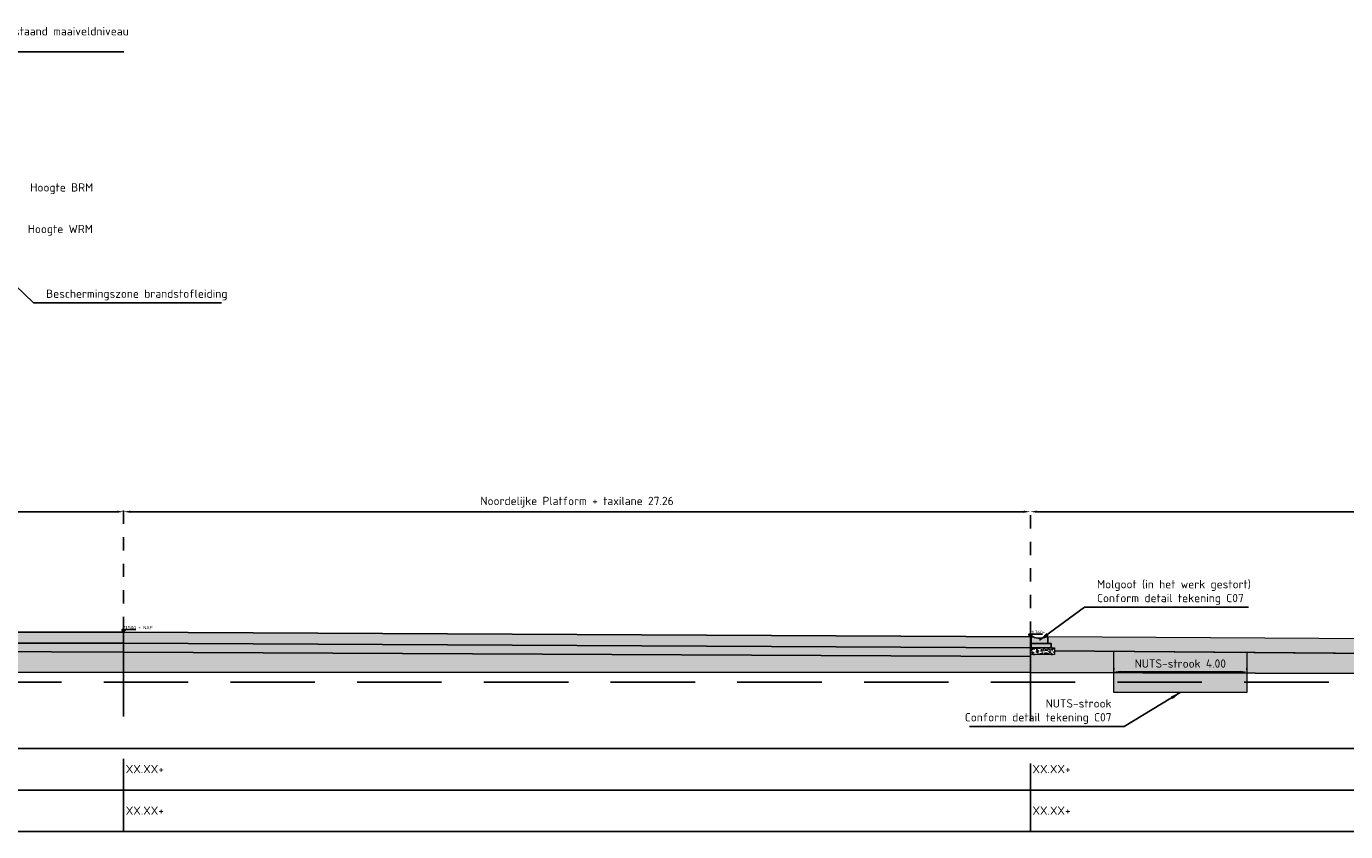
# Model space of a CAD drawing. Header units: metres. Extents: x 175829 to 176206141, y 407048 to 407918896.
# Tile 253 of 256: x 180854 to 180894, y 407137 to 407161. Entities that reach past the tile are written whole.
import ezdxf

# ---------------------------------------------------------------- set-up
doc = ezdxf.new("R2010")
doc.units = ezdxf.units.M
doc.header["$LTSCALE"] = 0.2
doc.header["$PDMODE"] = 3
doc.header["$PDSIZE"] = 1
for name, pattern in [('ACAD_ISO08W100', [36, 24, -3, 6, -3]), ('DASHED', [19.05, 12.7, -6.35]), ('XX-HIDDEN', [4, 2, -2])]:
    doc.linetypes.add(name, pattern=pattern)
for name, color, linetype, lineweight in [('B-WE-VH-GRONDWERK_BETONGRANULAAT_S&R-G', 254, 'Continuous', 18), ('N-GW-TI_AFWERKING_TERREIN_GROND-A', 94, 'Continuous', 13), ('N-GW-TI_AFWERKING_TERREIN_GROND-G', 3, 'Continuous', 13), ('N-OI-K&L-KABELS_LEIDINGEN-NUTSSTROOK-A', 30, 'Continuous', 13), ('N-OI-K&L-KABELS_LEIDINGEN-NUTSSTROOK-G', 30, 'Continuous', 13), ('N-WE-VH-GRONDWERK_BETONGRANULAAT_S&R-A', 252, 'Continuous', 18)]:
    doc.layers.add(name, color=color, linetype=linetype, lineweight=lineweight)
for name, color, linetype in [('N-GW-GW_GRONDWERK_TERREININRICHTINGEN_0.40-MV-G', 2, 'Continuous'), ('N-GW-OI_GRONDWERK_RIOLERING_PERSRIOLERING-A', 252, 'Continuous'), ('N-GW-VH-DWARSPROFIELEN_ONTGRAVEN-G', 3, 'DASHED'), ('N-GW-VH_GRONDWERK_VERHARDINGEN_S&R_0.58-MV-A', 252, 'Continuous'), ('N-WE-VH-BETONVERHARDING_330mm_PLATFORM-S&R-G', 3, 'Continuous'), ('N-WE-VH-BETONVERHARDING_MOLGOTEN_PLATFORM-S&R-A', 253, 'Continuous'), ('N-WE-VH-BETONVERHARDING_MOLGOTEN_PLATFORM-S&R-G', 3, 'Continuous'), ('N-WE-VH-BETONVERHARDING_PLATFORM-S&R_AFWATERINGSGOOT_BETONSLOOF_DETAIL-A', 252, 'Continuous'), ('N-WE-VH-BETONVERHARDING_PLATFORM-S&R_AFWATERINGSGOOT_BETONSLOOF_DETAIL-G', 2, 'Continuous'), ('N-WE-VH-CO-VOEGEN_BETONVERHARDING_UITZET_CONSTRUCTIEVOEG-G', 254, 'ACAD_ISO08W100'), ('N-WE-VH-GRONDWERK_BETONGRANULAAT_S&R-G', 3, 'Continuous'), ('X-HOOGTES-XX_HOOGTE_BETONVERHARDING_AFGEWERKT-T', 7, 'Continuous'), ('X-XX-AL-DWARSPROFIELEN-G', 2, 'Continuous'), ('X-XX-AL-DWARSPROFIELEN_20.00+NAP-G', 255, 'DASHED'), ('X-XX-AL-DWARSPROFIELEN_BESTAANDE_MAAIVELD_VOOR_OPBREKEN-G', 222, 'Continuous')]:
    doc.layers.add(name, color=color, linetype=linetype)
doc.layers.add('N-WE-VH-BETONVERHARDING_330mm_PLATFORM-S&R-A', color=7, linetype='Continuous', true_color=0xf0f0f0)
doc.styles.add('NLCS 2.5 mm', font='isocpeur.ttf', dxfattribs={"height": 2.5})
doc.styles.add('NLCS-ISO', font='isocpeur.ttf')
doc.styles.add('RVB 5.0 mm IT', font='isocpeur.ttf', dxfattribs={"height": 5})
doc.dimstyles.new('NLCS-ARROW', dxfattribs={"dimtxt": 2.5, "dimasz": 3, "dimexe": 1.25, "dimexo": 0.625, "dimgap": 0.75, "dimtad": 1, "dimzin": 0, "dimdsep": 46, "dimtxsty": 'NLCS 2.5 mm', "dimcen": 0, "dimdle": 1, "dimclrd": 1, "dimclre": 251, "dimclrt": 7, "dimazin": 0, "dimtfac": 1, "dimtmove": 1, "dimatfit": 3, "dimfxl": 1, "dimtfillclr": 7, "dimtolj": 1, "dimtzin": 0, "dimarcsym": 0})

# ---------------------------------------------------------------- blocks, each defined once
blk = doc.blocks.new('*D93')
at = {"layer": 'Defpoints', "color": 0, "transparency": 16777216}
for p in [(180856.827, 407146.31), (180835.327, 407142.685), (180856.827, 407142.685)]:
    blk.add_point(p, dxfattribs=at)
at = {"layer": 'X-XX-AL-DWARSPROFIELEN-G', "color": 251, "linetype": 'XX-HIDDEN', "lineweight": -2, "transparency": 16777216}
for p, q in [((180835.327, 407142.747), (180835.327, 407146.435)), ((180856.827, 407142.747), (180856.827, 407146.435))]:
    blk.add_line(p, q, dxfattribs=at)
at = {"layer": 'X-XX-AL-DWARSPROFIELEN-G', "color": 1, "lineweight": -2, "transparency": 16777216}
blk.add_line((180835.527, 407146.31), (180856.627, 407146.31), dxfattribs=at)
at = {"layer": 'X-XX-AL-DWARSPROFIELEN-G', "color": 1, "transparency": 16777216}
for points in [[(180835.527, 407146.343), (180835.527, 407146.276), (180835.327, 407146.31)], [(180856.627, 407146.343), (180856.627, 407146.276), (180856.827, 407146.31)]]:
    blk.add_solid(points, dxfattribs=at)
at = {"layer": 'X-XX-AL-DWARSPROFIELEN-G', "color": 7, "transparency": 16777216, "insert": (180846.077, 407146.597), "char_height": 0.25, "attachment_point": 5, "style": 'NLCS-ISO'}
blk.add_mtext('\\A1;Rolbaan kopgevel gebouw 1138 21.50', dxfattribs=at)
blk = doc.blocks.new('*D88')
at = {"layer": 'Defpoints', "color": 0, "transparency": 16777216}
for p in [(180884.089, 407146.31), (180856.827, 407142.685), (180884.089, 407142.545)]:
    blk.add_point(p, dxfattribs=at)
at = {"layer": 'X-XX-AL-DWARSPROFIELEN-G', "color": 251, "linetype": 'XX-HIDDEN', "lineweight": -2, "transparency": 16777216}
for p, q in [((180856.827, 407142.747), (180856.827, 407146.435)), ((180884.089, 407142.607), (180884.089, 407146.435))]:
    blk.add_line(p, q, dxfattribs=at)
at = {"layer": 'X-XX-AL-DWARSPROFIELEN-G', "color": 1, "lineweight": -2, "transparency": 16777216}
blk.add_line((180857.027, 407146.31), (180883.889, 407146.31), dxfattribs=at)
at = {"layer": 'X-XX-AL-DWARSPROFIELEN-G', "color": 1, "transparency": 16777216}
for points in [[(180857.027, 407146.343), (180857.027, 407146.276), (180856.827, 407146.31)], [(180883.889, 407146.343), (180883.889, 407146.276), (180884.089, 407146.31)]]:
    blk.add_solid(points, dxfattribs=at)
at = {"layer": 'X-XX-AL-DWARSPROFIELEN-G', "color": 7, "transparency": 16777216, "insert": (180870.458, 407146.597), "char_height": 0.25, "attachment_point": 5, "style": 'NLCS-ISO'}
blk.add_mtext('\\A1;Noordelijke Platform + taxilane 27.26', dxfattribs=at)
blk = doc.blocks.new('*D86')
at = {"layer": 'Defpoints', "color": 0, "transparency": 16777216}
for p in [(180886.598, 407141.49), (180890.597, 407141.492), (180890.597, 407141.492)]:
    blk.add_point(p, dxfattribs=at)
at = {"layer": 'N-GW-TI_AFWERKING_TERREIN_GROND-G', "color": 251, "linetype": 'XX-HIDDEN', "lineweight": -2, "transparency": 16777216}
for p, q in [((180886.598, 407141.553), (180886.598, 407141.617)), ((180890.597, 407141.554), (180890.597, 407141.617))]:
    blk.add_line(p, q, dxfattribs=at)
at = {"layer": 'N-GW-TI_AFWERKING_TERREIN_GROND-G', "color": 1, "lineweight": -2, "transparency": 16777216}
blk.add_line((180886.798, 407141.492), (180890.397, 407141.492), dxfattribs=at)
at = {"layer": 'N-GW-TI_AFWERKING_TERREIN_GROND-G', "color": 1, "transparency": 16777216}
for points in [[(180886.798, 407141.525), (180886.798, 407141.458), (180886.598, 407141.492)], [(180890.397, 407141.525), (180890.397, 407141.458), (180890.597, 407141.492)]]:
    blk.add_solid(points, dxfattribs=at)
at = {"layer": 'N-GW-TI_AFWERKING_TERREIN_GROND-G', "color": 7, "transparency": 16777216, "insert": (180888.597, 407141.742), "char_height": 0.25, "attachment_point": 5, "style": 'NLCS-ISO'}
blk.add_mtext('\\A1;NUTS-strook 4.00', dxfattribs=at)
blk = doc.blocks.new('*D68')
at = {"layer": 'Defpoints', "color": 0, "transparency": 16777216}
for p in [(180907.741, 407146.31), (180884.089, 407142.545), (180907.741, 407142.275)]:
    blk.add_point(p, dxfattribs=at)
at = {"layer": 'N-GW-OI_GRONDWERK_RIOLERING_PERSRIOLERING-A', "color": 251, "linetype": 'XX-HIDDEN', "lineweight": -2, "transparency": 16777216}
for p, q in [((180884.089, 407142.607), (180884.089, 407146.435)), ((180907.741, 407142.337), (180907.741, 407146.435))]:
    blk.add_line(p, q, dxfattribs=at)
at = {"layer": 'N-GW-OI_GRONDWERK_RIOLERING_PERSRIOLERING-A', "color": 1, "lineweight": -2, "transparency": 16777216}
blk.add_line((180884.289, 407146.31), (180907.541, 407146.31), dxfattribs=at)
at = {"layer": 'N-GW-OI_GRONDWERK_RIOLERING_PERSRIOLERING-A', "color": 1, "transparency": 16777216}
for points in [[(180884.289, 407146.343), (180884.289, 407146.276), (180884.089, 407146.31)], [(180907.541, 407146.343), (180907.541, 407146.276), (180907.741, 407146.31)]]:
    blk.add_solid(points, dxfattribs=at)
at = {"layer": 'N-GW-OI_GRONDWERK_RIOLERING_PERSRIOLERING-A', "color": 7, "transparency": 16777216, "insert": (180895.915, 407146.61), "char_height": 0.25, "attachment_point": 5, "style": 'NLCS-ISO'}
blk.add_mtext('\\A1;Berm (grasland) 23.65', dxfattribs=at)

msp = doc.modelspace()

# ---------------------------------------------------------------- hatches: boundary and pattern name
at = {"layer": 'B-WE-VH-GRONDWERK_BETONGRANULAAT_S&R-G', "transparency": 33554559}
h = msp.add_hatch(dxfattribs=at)
h.set_pattern_fill('AR-CONC', color=256, scale=0.001)
h.set_pattern_definition([(50, (92.75951, 34.88001), (0.182184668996, -0.01593908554), [0.01905, -0.20955]), (355, (92.75951, 34.88), (-0.035243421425, 0.19105684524), [0.01524, -0.16764058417]), (100.4514447, (92.7747, 34.87868), (0.14694124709, 0.17511775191), [0.0161900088, -0.1780902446]), (46.1842, (92.75951, 34.9308), (0.27107904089, -0.04204232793), [0.028575, -0.314325]), (96.63555761, (92.7821, 34.9273), (0.23740413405, 0.2474261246), [0.02428502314, -0.26713560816]), (351.18415117, (92.7595, 34.9308), (0.23740413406, 0.24742612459), [0.02285996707, -0.25145973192]), (21, (92.78491, 34.91811), (0.15161439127, -0.102265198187), [0.01905, -0.20955]), (326, (92.78491, 34.9181), (0.06180202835, 0.18418796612), [0.01524, -0.16764]), (71.451445, (92.79755, 34.90959), (0.21341641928, 0.081922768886), [0.0161900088, -0.1780899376]), (37.5, (92.75951, 34.88001), (0.003088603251, 0.084555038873), [0, -0.165608, 0, -0.17018, 0, -0.168275]), (7.5, (92.75951, 34.88001), (0.06681966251, 0.100180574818), [0, -0.097028, 0, -0.161798, 0, -0.064135]), (327.5, (92.70287, 34.88001), (0.135590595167, -0.005728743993), [0, -0.0635, 0, -0.19812, 0, -0.26289]), (317.5, (92.67747, 34.88001), (0.148129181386, 0.025426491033), [0, -0.08255, 0, -0.131572, 0, -0.18669])])
h.paths.add_polyline_path([(180884.089, 407142.2134), (180884.814, 407142.2132), (180884.814, 407142.0132), (180884.089, 407142.0134)])
at = {"layer": 'N-GW-TI_AFWERKING_TERREIN_GROND-A', "transparency": 33554559}
h = msp.add_hatch(color=256, dxfattribs=at)
h.dxf.hatch_style = 1
h.paths.add_polyline_path([(180907.7415, 407141.8747), (180907.7415, 407142.2746), (180904.4137, 407142.3447), (180894.3962, 407142.4845), (180884.6141, 407142.5432), (180884.6141, 407142.3432), (180884.7141, 407142.3432), (180884.714, 407142.2132), (180884.814, 407142.2132), (180884.8133, 407142.1283), (180894.3956, 407142.0446), (180904.4048, 407141.9218)])
at = {"layer": 'N-GW-VH_GRONDWERK_VERHARDINGEN_S&R_0.58-MV-A', "ltscale": 0.5, "true_color": 0xe6e6e6, "transparency": 33554585}
h = msp.add_hatch(color=254, dxfattribs=at)
h.dxf.hatch_style = 1
h.paths.add_polyline_path([(180920.2998, 407141.7143), (180920.2998, 407141.7147), (180914.2557, 407141.8154), (180914.2491, 407141.8149), (180914.2481, 407141.4051)])
h.paths.add_polyline_path([(180914.2486, 407141.8147), (180907.7379, 407141.8747), (180907.7379, 407141.4046), (180914.2486, 407141.4046)])
h.paths.add_polyline_path([(180884.0888, 407141.9547), (180843.8278, 407142.1446), (180843.8216, 407142.1446), (180843.8216, 407141.4811), (180884.0888, 407141.4746)])
h.paths.add_polyline_path([(180843.8216, 407142.1446), (180821.5704, 407142.0646), (180821.5704, 407141.4849), (180821.5827, 407141.4846), (180843.8216, 407141.4811)])
h.paths.add_polyline_path([(180821.5704, 407142.0647), (180815.3275, 407142.1246), (180815.3204, 407142.1245), (180815.3204, 407141.6248), (180821.5704, 407141.4849)])
h.paths.add_polyline_path([(180884.814, 407142.1283), (180884.814, 407142.0132), (180884.089, 407142.0134), (180884.089, 407142.1346), (180884.0888, 407142.1346), (180884.0888, 407141.9546), (180884.0901, 407141.4746), (180907.7317, 407141.4046), (180907.7379, 407141.4046), (180907.7379, 407141.8747), (180902.7815, 407141.9447), (180897.8225, 407142.0146)])
at = {"layer": 'N-OI-K&L-KABELS_LEIDINGEN-NUTSSTROOK-A', "transparency": 33554483}
h = msp.add_hatch(color=256, dxfattribs=at)
h.dxf.hatch_style = 1
h.paths.add_polyline_path([(180890.5972, 407142.0778), (180888.5974, 407142.0978), (180886.5975, 407142.1127), (180886.5976, 407140.8677), (180890.5976, 407140.8677)])
at = {"layer": 'N-WE-VH-BETONVERHARDING_330mm_PLATFORM-S&R-A'}
h = msp.add_hatch(color=256, dxfattribs=at)
h.dxf.hatch_style = 1
h.paths.add_polyline_path([(180856.8275, 407142.6846), (180835.3275, 407142.6846), (180835.3275, 407142.3546), (180856.8275, 407142.3546)])
h.paths.add_polyline_path([(180835.3275, 407142.6846), (180821.8875, 407142.6656), (180821.8875, 407142.3356), (180835.3275, 407142.3546)])
h.paths.add_polyline_path([(180884.0888, 407142.5446), (180856.8275, 407142.6846), (180856.8275, 407142.3546), (180884.0888, 407142.2146)])
at = {"layer": 'N-WE-VH-BETONVERHARDING_MOLGOTEN_PLATFORM-S&R-A', "transparency": 33554687}
h = msp.add_hatch(color=256, dxfattribs=at)
h.dxf.hatch_style = 1
edge = h.paths.add_edge_path()
edge.add_line((180884.1141, 407142.5433), (180884.1641, 407142.5433))
edge.add_arc((180884.3642, 407143.0972), 0.5889, 250.13538, 289.84036)
edge.add_line((180884.5641, 407142.5433), (180884.6141, 407142.5432))
edge.add_line((180884.6141, 407142.5432), (180884.6141, 407142.3432))
edge.add_line((180884.6141, 407142.3432), (180884.1141, 407142.3433))
edge.add_line((180884.1141, 407142.3433), (180884.1141, 407142.5433))
at = {"layer": 'N-WE-VH-BETONVERHARDING_PLATFORM-S&R_AFWATERINGSGOOT_BETONSLOOF_DETAIL-A'}
h = msp.add_hatch(color=256, dxfattribs=at)
h.dxf.hatch_style = 1
h.paths.add_polyline_path([(180884.1141, 407142.3433), (180884.7141, 407142.3432), (180884.714, 407142.2132), (180884.114, 407142.2133)])
at = {"layer": 'N-WE-VH-CO-VOEGEN_BETONVERHARDING_UITZET_CONSTRUCTIEVOEG-G', "ltscale": 0.4}
h = msp.add_hatch(color=256, dxfattribs=at)
h.dxf.hatch_style = 1
h.paths.add_polyline_path([(180884.0891, 407142.5384), (180884.1141, 407142.5383), (180884.114, 407142.2133), (180884.089, 407142.2134)])
at = {"layer": 'N-WE-VH-GRONDWERK_BETONGRANULAAT_S&R-A', "ltscale": 0.5, "true_color": 0xe6e6e6, "transparency": 33554534}
h = msp.add_hatch(color=254, dxfattribs=at)
h.dxf.hatch_style = 1
h.paths.add_polyline_path([(180884.0888, 407142.2146), (180884.0888, 407141.9546), (180856.8275, 407142.0833), (180843.8259, 407142.1446), (180835.3275, 407142.1141), (180821.9276, 407142.0659), (180821.9276, 407142.1456), (180821.8876, 407142.1456), (180821.8875, 407142.3356), (180835.3275, 407142.3546), (180843.8216, 407142.3546), (180856.8275, 407142.3546)])
at = {"layer": 'X-HOOGTES-XX_HOOGTE_BETONVERHARDING_AFGEWERKT-T', "ltscale": 0.5, "true_color": 0x000000}
h = msp.add_hatch(color=18, dxfattribs=at)
h.dxf.hatch_style = 1
h.paths.add_polyline_path([(180856.8775, 407142.7646), (180856.7775, 407142.7646), (180856.7775, 407142.7446), (180856.8275, 407142.7446), (180856.8775, 407142.7446)])
h.paths.add_polyline_path([(180856.8775, 407142.7446), (180856.8275, 407142.7446), (180856.8275, 407142.6846)])
h.paths.add_polyline_path([(180856.8275, 407142.7446), (180856.7775, 407142.7446), (180856.8275, 407142.6846)])
h = msp.add_hatch(color=18, dxfattribs=at)
h.dxf.hatch_style = 1
h.paths.add_polyline_path([(180856.8775, 407142.7646), (180856.7775, 407142.7646), (180856.7775, 407142.7446), (180856.8275, 407142.7446), (180856.8775, 407142.7446)])
h.paths.add_polyline_path([(180856.8775, 407142.7446), (180856.8275, 407142.7446), (180856.8275, 407142.6846)])
h.paths.add_polyline_path([(180856.8275, 407142.7446), (180856.7775, 407142.7446), (180856.8275, 407142.6846)])
h = msp.add_hatch(color=18, dxfattribs=at)
h.dxf.hatch_style = 1
h.paths.add_polyline_path([(180884.1388, 407142.6246), (180884.0388, 407142.6246), (180884.0388, 407142.6046), (180884.0888, 407142.6046), (180884.1388, 407142.6046)])
h.paths.add_polyline_path([(180884.1388, 407142.6046), (180884.0888, 407142.6046), (180884.0888, 407142.5446)])
h.paths.add_polyline_path([(180884.0888, 407142.6046), (180884.0388, 407142.6046), (180884.0888, 407142.5446)])
h = msp.add_hatch(color=18, dxfattribs=at)
h.dxf.hatch_style = 1
h.paths.add_polyline_path([(180884.1388, 407142.6246), (180884.0388, 407142.6246), (180884.0388, 407142.6046), (180884.0888, 407142.6046), (180884.1388, 407142.6046)])
h.paths.add_polyline_path([(180884.1388, 407142.6046), (180884.0888, 407142.6046), (180884.0888, 407142.5446)])
h.paths.add_polyline_path([(180884.0888, 407142.6046), (180884.0388, 407142.6046), (180884.0888, 407142.5446)])
h = msp.add_hatch(color=18, dxfattribs=at)
h.dxf.hatch_style = 1
h.paths.add_polyline_path([(180884.1388, 407142.6246), (180884.0388, 407142.6246), (180884.0388, 407142.6046), (180884.0888, 407142.6046), (180884.1388, 407142.6046)])
h.paths.add_polyline_path([(180884.1388, 407142.6046), (180884.0888, 407142.6046), (180884.0888, 407142.5446)])
h.paths.add_polyline_path([(180884.0888, 407142.6046), (180884.0388, 407142.6046), (180884.0888, 407142.5446)])
h = msp.add_hatch(color=18, dxfattribs=at)
h.dxf.hatch_style = 1
h.paths.add_polyline_path([(180884.1388, 407142.6246), (180884.0388, 407142.6246), (180884.0388, 407142.6046), (180884.0888, 407142.6046), (180884.1388, 407142.6046)])
h.paths.add_polyline_path([(180884.1388, 407142.6046), (180884.0888, 407142.6046), (180884.0888, 407142.5446)])
h.paths.add_polyline_path([(180884.0888, 407142.6046), (180884.0388, 407142.6046), (180884.0888, 407142.5446)])

# ---------------------------------------------------------------- linework, layer by layer
at = {"layer": 'B-WE-VH-GRONDWERK_BETONGRANULAAT_S&R-G', "flags": 128}
msp.add_lwpolyline([(180884.089, 407142.2134), (180884.814, 407142.2132), (180884.814, 407142.0132), (180884.089, 407142.0134)], close=True, dxfattribs=at)
at = {"layer": 'N-GW-GW_GRONDWERK_TERREININRICHTINGEN_0.40-MV-G', "color": 254, "true_color": 0xe6e6e6}
for p, q in [((180884.089, 407142.1346), (180884.0888, 407142.1346)), ((180897.8236, 407142.0146), (180884.814, 407142.1283))]:
    msp.add_line(p, q, dxfattribs=at)
at = {"layer": 'N-GW-TI_AFWERKING_TERREIN_GROND-G', "flags": 128}
msp.add_lwpolyline([(180907.7415, 407141.8747), (180907.7415, 407142.2746), (180904.4137, 407142.3447), (180894.3962, 407142.4845), (180884.6141, 407142.5432), (180884.6141, 407142.3432), (180884.7141, 407142.3432), (180884.714, 407142.2132), (180884.814, 407142.2132), (180884.8133, 407142.1283), (180894.3956, 407142.0446), (180904.4048, 407141.9218)], close=True, dxfattribs=at)
at = {"layer": 'N-GW-VH-DWARSPROFIELEN_ONTGRAVEN-G', "color": 254, "ltscale": 0.5, "true_color": 0xe6e6e6, "flags": 128}
msp.add_lwpolyline([(180884.089, 407141.9433), (180884.089, 407142.1934)], dxfattribs=at)
at = {"layer": 'N-OI-K&L-KABELS_LEIDINGEN-NUTSSTROOK-G', "flags": 128}
msp.add_lwpolyline([(180888.5974, 407142.0978), (180890.5972, 407142.0778), (180890.5976, 407140.8677), (180886.5976, 407140.8677), (180886.5975, 407142.1127), (180888.5974, 407142.0978)], dxfattribs=at)
at = {"layer": 'N-WE-VH-BETONVERHARDING_330mm_PLATFORM-S&R-G', "flags": 128}
for points in [[(180821.8875, 407142.6656), (180835.3275, 407142.6846), (180856.8275, 407142.6846), (180884.0888, 407142.5446), (180884.0888, 407142.2146), (180856.8275, 407142.3546), (180835.3275, 407142.3546), (180821.8875, 407142.3356)], [(180856.8275, 407142.6846), (180856.8275, 407142.3546)], [(180884.0888, 407142.5446), (180884.0888, 407142.2146)], [(180884.714, 407142.2203), (180884.714, 407142.2132), (180884.089, 407142.2134)]]:
    msp.add_lwpolyline(points, dxfattribs=at)
at = {"layer": 'N-WE-VH-BETONVERHARDING_MOLGOTEN_PLATFORM-S&R-G', "transparency": 33554687}
for p, q in [((180884.1141, 407142.3433), (180884.1141, 407142.5433)), ((180884.1141, 407142.5433), (180884.1641, 407142.5433)), ((180884.6141, 407142.5432), (180884.5641, 407142.5433)), ((180884.6141, 407142.3432), (180884.6141, 407142.5432)), ((180884.6141, 407142.3432), (180884.1141, 407142.3433))]:
    msp.add_line(p, q, dxfattribs=at)
msp.add_arc((180884.3642, 407143.0972), 0.5889, 250.13538, 289.84036, dxfattribs=at)
at = {"layer": 'N-WE-VH-BETONVERHARDING_PLATFORM-S&R_AFWATERINGSGOOT_BETONSLOOF_DETAIL-G', "flags": 128}
msp.add_lwpolyline([(180884.1141, 407142.3433), (180884.7141, 407142.3432), (180884.714, 407142.2132), (180884.114, 407142.2133), (180884.1141, 407142.3433)], dxfattribs=at)
at = {"layer": 'N-WE-VH-CO-VOEGEN_BETONVERHARDING_UITZET_CONSTRUCTIEVOEG-G', "ltscale": 0.4, "flags": 128}
msp.add_lwpolyline([(180884.0891, 407142.5384), (180884.1141, 407142.5383), (180884.114, 407142.2133), (180884.089, 407142.2134)], close=True, dxfattribs=at)
at = {"layer": 'N-WE-VH-GRONDWERK_BETONGRANULAAT_S&R-G', "color": 254, "ltscale": 0.5, "true_color": 0xe6e6e6, "flags": 128}
msp.add_lwpolyline([(180884.0888, 407142.2146), (180884.0888, 407141.9546), (180856.8275, 407142.0833), (180843.8259, 407142.1446), (180835.3275, 407142.1141), (180821.9276, 407142.0659), (180821.9276, 407142.1456), (180821.8876, 407142.1456), (180821.8875, 407142.3356), (180835.3275, 407142.3546), (180843.8216, 407142.3546), (180856.8275, 407142.3546), (180884.0888, 407142.2146)], dxfattribs=at)
at = {"layer": 'X-HOOGTES-XX_HOOGTE_BETONVERHARDING_AFGEWERKT-T', "color": 18, "ltscale": 0.5, "true_color": 0x000000, "flags": 128}
for points in [[(180856.8775, 407142.7646), (180856.7775, 407142.7646), (180856.7775, 407142.7446), (180856.8275, 407142.7446), (180856.8275, 407142.6846), (180856.7775, 407142.7446), (180856.8775, 407142.7446), (180856.8275, 407142.6846), (180856.8775, 407142.7446), (180856.8775, 407142.7646)], [(180856.8775, 407142.7646), (180856.7775, 407142.7646), (180856.7775, 407142.7446), (180856.8275, 407142.7446), (180856.8275, 407142.6846), (180856.7775, 407142.7446), (180856.8775, 407142.7446), (180856.8275, 407142.6846), (180856.8775, 407142.7446), (180856.8775, 407142.7646)], [(180856.8775, 407142.7646), (180857.1908, 407142.7646)], [(180856.8775, 407142.7646), (180857.1908, 407142.7646)], [(180884.1388, 407142.6246), (180884.0388, 407142.6246), (180884.0388, 407142.6046), (180884.0888, 407142.6046), (180884.0888, 407142.5446), (180884.0388, 407142.6046), (180884.1388, 407142.6046), (180884.0888, 407142.5446), (180884.1388, 407142.6046), (180884.1388, 407142.6246)], [(180884.1388, 407142.6246), (180884.0388, 407142.6246), (180884.0388, 407142.6046), (180884.0888, 407142.6046), (180884.0888, 407142.5446), (180884.0388, 407142.6046), (180884.1388, 407142.6046), (180884.0888, 407142.5446), (180884.1388, 407142.6046), (180884.1388, 407142.6246)], [(180884.1388, 407142.6246), (180884.0388, 407142.6246), (180884.0388, 407142.6046), (180884.0888, 407142.6046), (180884.0888, 407142.5446), (180884.0388, 407142.6046), (180884.1388, 407142.6046), (180884.0888, 407142.5446), (180884.1388, 407142.6046), (180884.1388, 407142.6246)], [(180884.1388, 407142.6246), (180884.0388, 407142.6246), (180884.0388, 407142.6046), (180884.0888, 407142.6046), (180884.0888, 407142.5446), (180884.0388, 407142.6046), (180884.1388, 407142.6046), (180884.0888, 407142.5446), (180884.1388, 407142.6046), (180884.1388, 407142.6246)], [(180884.1388, 407142.6246), (180884.4521, 407142.6246)], [(180884.1388, 407142.6246), (180884.4521, 407142.6246)], [(180884.1388, 407142.6246), (180884.4521, 407142.6246)], [(180884.1388, 407142.6246), (180884.4521, 407142.6246)]]:
    msp.add_lwpolyline(points, dxfattribs=at)
at = {"layer": 'X-XX-AL-DWARSPROFIELEN-G', "color": 254, "ltscale": 0.5, "true_color": 0xe6e6e6, "flags": 128}
for points in [[(180703.8275, 407139.1846), (180933.8275, 407139.1846)], [(180703.8275, 407139.1846), (180742.8275, 407139.1846), (180773.8275, 407139.1846), (180795.3275, 407139.1846), (180809.0775, 407139.1846), (180815.3275, 407139.1846), (180821.5775, 407139.1846), (180835.3255, 407139.1846), (180884.097, 407139.1846), (180933.8275, 407139.1846)], [(180933.8275, 407137.9346), (180703.8275, 407137.9346)], [(180703.8275, 407136.6846), (180933.8275, 407136.6846)]]:
    msp.add_lwpolyline(points, dxfattribs=at)
at = {"layer": 'X-XX-AL-DWARSPROFIELEN-G', "color": 254, "ltscale": 0.5, "true_color": 0xe6e6e6}
msp.add_lwpolyline([(180703.8275, 407139.1846), (180933.8275, 407139.1846), (180933.8275, 407136.6846), (180703.8275, 407136.6846)], close=True, dxfattribs=at)
at = {"layer": 'X-XX-AL-DWARSPROFIELEN_20.00+NAP-G'}
for p, q in [((180856.8275, 407142.6846), (180856.8275, 407136.6846)), ((180884.0888, 407142.5446), (180884.0888, 407136.6846)), ((180703.8275, 407141.1846), (180933.8275, 407141.1846))]:
    msp.add_line(p, q, dxfattribs=at)
at = {"layer": 'X-XX-AL-DWARSPROFIELEN_BESTAANDE_MAAIVELD_VOOR_OPBREKEN-G', "color": 254, "ltscale": 0.5, "true_color": 0xe6e6e6, "flags": 128}
msp.add_lwpolyline([(180815.3275, 407141.6246), (180821.5827, 407141.4846), (180884.0959, 407141.4746), (180907.7317, 407141.4046), (180914.2499, 407141.4046), (180920.3069, 407141.7146)], dxfattribs=at)

# ---------------------------------------------------------------- texts
at = {"layer": 'N-GW-TI_AFWERKING_TERREIN_GROND-G', "color": 7, "insert": (180886.5299, 407139.925), "char_height": 0.25, "attachment_point": 9, "style": 'NLCS 2.5 mm'}
msp.add_mtext('\\A1;NUTS-strook\\PConform detail tekening C07', dxfattribs=at)
at = {"layer": 'X-HOOGTES-XX_HOOGTE_BETONVERHARDING_AFGEWERKT-T', "ltscale": 0.5, "style": 'RVB 5.0 mm IT'}
for s, p in [('21.500 + NAP', (180856.7975, 407142.7746)), ('21.360+', (180884.0588, 407142.6346))]:
    msp.add_text(s, height=0.1, dxfattribs=at).set_placement(p)
at = {"layer": 'X-XX-AL-DWARSPROFIELEN-G', "ltscale": 0.5, "style": 'NLCS 2.5 mm'}
for s, p in [('Hoogte BRM', (180854.0184, 407155.9426)), ('Hoogte WRM', (180853.9434, 407154.6926))]:
    msp.add_text(s, height=0.25, dxfattribs=at).set_placement(p)
at = {"layer": 'X-XX-AL-DWARSPROFIELEN-G', "color": 251, "ltscale": 0.5, "true_color": 0x636466, "style": 'NLCS 2.5 mm'}
for p in [(180856.8912, 407138.4426), (180884.1525, 407138.4426)]:
    msp.add_text('XX.XX+', height=0.25, dxfattribs=at).set_placement(p)
at = {"layer": 'X-XX-AL-DWARSPROFIELEN-G', "color": 18, "ltscale": 0.5, "true_color": 0x000000, "style": 'NLCS 2.5 mm'}
for p in [(180856.8912, 407137.1926), (180884.1525, 407137.1926)]:
    msp.add_text('XX.XX+', height=0.25, dxfattribs=at).set_placement(p)
at = {"layer": 'X-XX-AL-DWARSPROFIELEN-G', "color": 2, "ltscale": 0.5, "char_height": 0.25, "attachment_point": 7, "style": 'NLCS 2.5 mm'}
for s, insert in [('\\A1;Aansluiten op bestaand maaiveldniveau\\P20.960 + NAP', (180850.8806, 407160.2253)), ('\\A1;Beschermingszone brandstofleiding', (180854.4959, 407152.67))]:
    msp.add_mtext(s, dxfattribs=dict(at, insert=insert))
at = {"layer": 'X-XX-AL-DWARSPROFIELEN-G', "color": 2, "ltscale": 0.5, "insert": (180886.0923, 407143.5126), "char_height": 0.25, "attachment_point": 7, "rotation": 359.98787, "style": 'NLCS 2.5 mm'}
msp.add_mtext('\\A1;Molgoot (in het werk gestort)\\PConform detail tekening C07', dxfattribs=at)

# ---------------------------------------------------------------- dimensions: what is measured, and where the dimension line sits
at = {"layer": 'N-GW-OI_GRONDWERK_RIOLERING_PERSRIOLERING-A'}
dim = msp.add_linear_dim(base=(180907.7415, 407146.3096), p1=(180884.0888, 407142.5446), p2=(180907.7415, 407142.2746), text='Berm (grasland) <>', dimstyle='NLCS-ARROW', override={"dimscale": 0.1, "dimtxt": 2.5, "dimasz": 2, "dimgap": 1.25, "dimtoh": 0, "dimtxsty": 'NLCS-ISO', "dimtix": 0, "dimtofl": 1, "dimtmove": 1, "dimatfit": 3}, dxfattribs=at)
dim.commit()
dim.dimension.update_dxf_attribs({"geometry": '*D68', "text_midpoint": (180895.9151, 407146.6096)})
at = {"layer": 'N-GW-TI_AFWERKING_TERREIN_GROND-G'}
dim = msp.add_linear_dim(base=(180890.5974, 407141.4915), p1=(180886.5975, 407141.4902), p2=(180890.5974, 407141.4915), text='NUTS-strook <>', dimstyle='NLCS-ARROW', override={"dimscale": 0.1, "dimtxt": 2.5, "dimasz": 2, "dimgap": 1.25, "dimtoh": 0, "dimtxsty": 'NLCS-ISO', "dimtix": 0, "dimtofl": 1, "dimtmove": 1, "dimatfit": 3}, dxfattribs=at)
dim.commit()
dim.dimension.update_dxf_attribs({"geometry": '*D86', "text_midpoint": (180888.5974, 407141.7416)})
at = {"layer": 'X-XX-AL-DWARSPROFIELEN-G'}
for base, p1, p2, text, picture, middle in [((180856.8275, 407146.3096), (180835.3275, 407142.6846), (180856.8275, 407142.6846), 'Rolbaan kopgevel gebouw 1138 <>', '*D93', (180846.0775, 407146.5971)), ((180884.0888, 407146.3096), (180856.8275, 407142.6846), (180884.0888, 407142.5446), 'Noordelijke Platform + taxilane <>', '*D88', (180870.4581, 407146.5971))]:
    dim = msp.add_linear_dim(base=base, p1=p1, p2=p2, text=text, dimstyle='NLCS-ARROW', override={"dimscale": 0.1, "dimtxt": 2.5, "dimasz": 2, "dimgap": 1.25, "dimtoh": 0, "dimtxsty": 'NLCS-ISO', "dimtix": 0, "dimtofl": 1, "dimtmove": 1, "dimatfit": 3}, dxfattribs=at)
    dim.commit()
    dim.dimension.update_dxf_attribs({"geometry": picture, "text_midpoint": middle})

# ---------------------------------------------------------------- leaders
at = {"layer": 'N-GW-TI_AFWERKING_TERREIN_GROND-G', "annotation_type": 0, "has_hookline": 1, "hookline_direction": 1, "text_width": 4.275}
msp.add_leader([(180888.5976, 407140.8677), (180886.9049, 407139.85), (180886.6049, 407139.85)], dimstyle='NLCS-ARROW', override={"dimscale": 0.1}, dxfattribs=at)
at = {"layer": 'X-XX-AL-DWARSPROFIELEN-G', "color": 254, "ltscale": 0.5, "true_color": 0xe6e6e6, "annotation_type": 0, "has_hookline": 1, "hookline_direction": 0}
for points, text_width in [([(180849.1535, 407159.6446), (180850.5056, 407160.1503), (180850.8056, 407160.1503)], 5.95), ([(180848.2993, 407158.1391), (180854.1209, 407152.595), (180854.4209, 407152.595)], 5.275)]:
    msp.add_leader(points, dimstyle='NLCS-ARROW', override={"dimscale": 0.1}, dxfattribs=dict(at, text_width=text_width))
at = {"layer": 'X-XX-AL-DWARSPROFIELEN-G', "color": 254, "ltscale": 0.5, "true_color": 0xe6e6e6, "annotation_type": 0, "has_hookline": 1, "hookline_direction": 0, "text_width": 4.55, "horizontal_direction": (1, -0.000212, 0)}
msp.add_leader([(180884.3641, 407142.4433), (180885.7173, 407143.4377), (180886.0173, 407143.4376)], dimstyle='NLCS-ARROW', override={"dimscale": 0.1}, dxfattribs=at)

doc.saveas('drawing.dxf')
